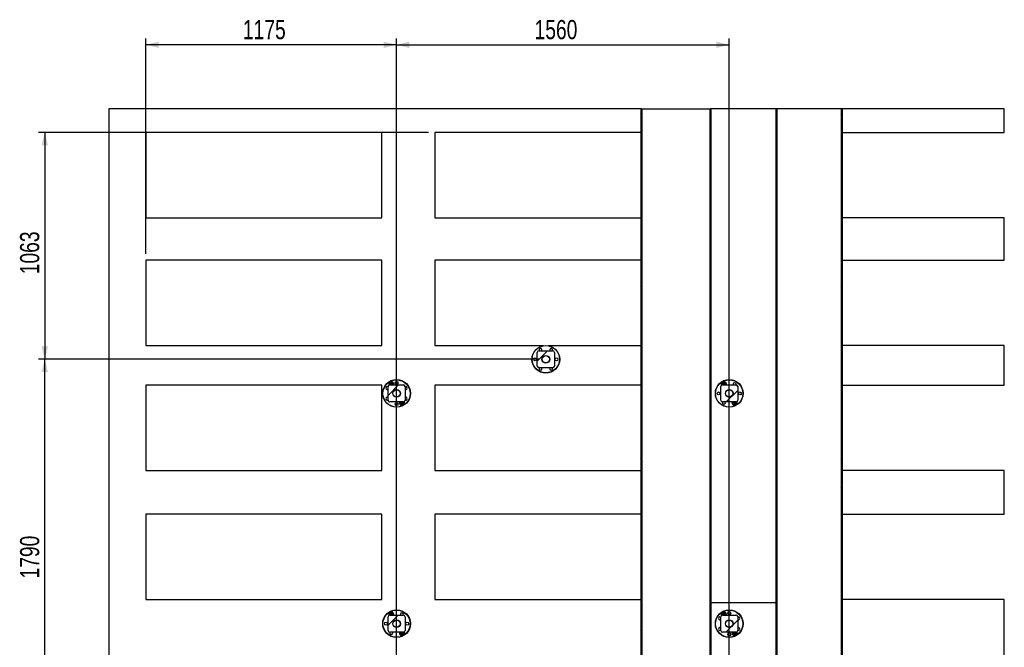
# Model space of a CAD drawing. Header units: millimetres. Extents: x 0 to 841, y 0 to 594.
# Tile 32 of 84: x 407 to 561, y 295 to 393. Entities that reach past the tile are written whole.
import ezdxf

# ---------------------------------------------------------------- set-up
doc = ezdxf.new("R2010")
doc.units = ezdxf.units.MM
doc.layers.add('COTES', color=1, linetype='Continuous')
doc.layers.add('TRAIT-FINS', color=9, linetype='Continuous')
doc.layers.add('TRAIT-FORT', color=4, linetype='Continuous', lineweight=25)
doc.styles.add('SLDTEXTSTYLE0', font='TXT', dxfattribs={"width": 0.75})
doc.dimstyles.new('SLDDIMSTYLE0', dxfattribs={"dimtxt": 3, "dimasz": 2, "dimexe": 0, "dimexo": 0.0625, "dimgap": 0.75, "dimtad": 1, "dimdec": 0, "dimlfac": 30, "dimrnd": 1e-09, "dimzin": 12, "dimdsep": 46, "dimtxsty": 'SLDTEXTSTYLE0', "dimsah": 1, "dimcen": 0.09, "dimadec": 0, "dimazin": 3, "dimtfac": 1, "dimtdec": 0, "dimtofl": 0, "dimtmove": 0, "dimatfit": 3, "dimfxl": 0, "dimfrac": 2, "dimtolj": 1, "dimtzin": 12, "dimarcsym": 0})

# ---------------------------------------------------------------- blocks, each defined once
blk = doc.blocks.new('_D_42')
at = {"layer": 'COTES', "color": 1}
for p, q in [((465.94, 264.05), (465.94, 390.22)), ((517.94, 264.05), (517.94, 390.22)), ((465.94, 389.22), (517.94, 389.22))]:
    blk.add_line(p, q, dxfattribs=at)
for points in [[(465.94, 389.22), (467.94, 388.72), (467.94, 389.72)], [(517.94, 389.22), (515.94, 389.72), (515.94, 388.72)]]:
    blk.add_solid(points, dxfattribs=at)
at = {"layer": 'COTES', "color": 1, "insert": (487.51, 393.09), "char_height": 3, "attachment_point": 1, "style": 'SLDTEXTSTYLE0'}
blk.add_mtext('1560', dxfattribs=at)
blk = doc.blocks.new('_D_46')
at = {"layer": 'COTES', "color": 1}
for p, q in [((426.76, 356.52), (426.76, 390.22)), ((465.94, 335.72), (465.94, 390.22)), ((465.94, 389.22), (426.76, 389.22))]:
    blk.add_line(p, q, dxfattribs=at)
for points in [[(426.76, 389.22), (428.76, 388.72), (428.76, 389.72)], [(465.94, 389.22), (463.94, 389.72), (463.94, 388.72)]]:
    blk.add_solid(points, dxfattribs=at)
at = {"layer": 'COTES', "color": 1, "insert": (441.92, 393.09), "char_height": 3, "attachment_point": 1, "style": 'SLDTEXTSTYLE0'}
blk.add_mtext('1175', dxfattribs=at)
blk = doc.blocks.new('_D_54')
at = {"layer": 'COTES', "color": 1}
for p, q in [((470.93, 375.49), (409.94, 375.49)), ((410.94, 375.49), (410.94, 340.05)), ((488.27, 340.05), (409.94, 340.05))]:
    blk.add_line(p, q, dxfattribs=at)
for points in [[(410.94, 375.49), (410.44, 373.49), (411.44, 373.49)], [(410.94, 340.05), (411.44, 342.05), (410.44, 342.05)]]:
    blk.add_solid(points, dxfattribs=at)
at = {"layer": 'COTES', "color": 1, "insert": (407.08, 353.34), "char_height": 3, "attachment_point": 1, "rotation": 90, "style": 'SLDTEXTSTYLE0'}
blk.add_mtext('1063', dxfattribs=at)
blk = doc.blocks.new('_D_55')
at = {"layer": 'COTES', "color": 1}
for p, q in [((488.27, 340.05), (409.94, 340.05)), ((410.94, 280.38), (410.94, 340.05)), ((488.27, 280.38), (409.94, 280.38))]:
    blk.add_line(p, q, dxfattribs=at)
for points in [[(410.94, 340.05), (410.44, 338.05), (411.44, 338.05)], [(410.94, 280.38), (411.44, 282.38), (410.44, 282.38)]]:
    blk.add_solid(points, dxfattribs=at)
at = {"layer": 'COTES', "color": 1, "insert": (407.08, 305.78), "char_height": 3, "attachment_point": 1, "rotation": 90, "style": 'SLDTEXTSTYLE0'}
blk.add_mtext('1790', dxfattribs=at)

msp = doc.modelspace()

# ---------------------------------------------------------------- hatches: boundary and pattern name
at = {"layer": 'TRAIT-FINS'}
h = msp.add_hatch(dxfattribs=at)
h.set_pattern_fill('ANSI31', color=9, style=0)
h.paths.add_polyline_path([(504.111, 379.221), (504.111, 79.221), (504.278, 79.221), (504.278, 379.221)], flags=0)
h = msp.add_hatch(dxfattribs=at)
h.set_pattern_fill('ANSI31', color=9, style=0)
h.paths.add_polyline_path([(514.945, 379.221), (514.945, 79.221), (515.111, 79.221), (515.111, 379.221)], flags=0)
h = msp.add_hatch(dxfattribs=at)
h.set_pattern_fill('ANSI31', color=9, style=0)
h.paths.add_polyline_path([(525.278, 379.221), (525.278, 79.221), (525.445, 79.221), (525.445, 379.221)], flags=0)
h = msp.add_hatch(dxfattribs=at)
h.set_pattern_fill('ANSI31', color=9, style=0)
h.paths.add_polyline_path([(535.445, 379.221), (535.445, 79.221), (535.611, 79.221), (535.611, 379.221)], flags=0)
h = msp.add_hatch(dxfattribs=at)
h.set_pattern_fill('ANSI31', color=9, angle=3e-322, style=0)
edge = h.paths.add_edge_path(flags=0)
edge.add_arc((488.207, 338.983), 0.267, 180, 270)
edge.add_line((488.207, 338.717), (490.341, 338.717))
edge.add_arc((490.341, 338.983), 0.267, 270, 360)
edge.add_line((490.607, 338.983), (490.607, 341.117))
edge.add_arc((490.341, 341.117), 0.267, 0, 90)
edge.add_line((490.341, 341.383), (488.207, 341.383))
edge.add_arc((488.207, 341.117), 0.267, 90, 180)
edge.add_line((487.941, 341.117), (487.941, 338.983))
edge = h.paths.add_edge_path(flags=0)
edge.add_arc((489.274, 340.05), 0.567, 0, 360)
h = msp.add_hatch(dxfattribs=at)
h.set_pattern_fill('ANSI32', color=9, style=0)
edge = h.paths.add_edge_path(flags=0)
edge.add_arc((489.274, 340.05), 0.6, 0, 360)
h = msp.add_hatch(dxfattribs=at)
h.set_pattern_fill('ANSI31', color=9, angle=3e-322, style=0)
edge = h.paths.add_edge_path(flags=0)
edge.add_arc((467.007, 333.65), 0.267, 270, 360)
edge.add_line((467.274, 333.65), (467.274, 335.783))
edge.add_arc((467.007, 335.783), 0.267, 0, 90)
edge.add_line((467.007, 336.05), (464.874, 336.05))
edge.add_arc((464.874, 335.783), 0.267, 90, 180)
edge.add_line((464.607, 335.783), (464.607, 333.65))
edge.add_arc((464.874, 333.65), 0.267, 180, 270)
edge.add_line((464.874, 333.383), (467.007, 333.383))
edge = h.paths.add_edge_path(flags=0)
edge.add_arc((465.941, 334.717), 0.567, 0, 360)
h = msp.add_hatch(dxfattribs=at)
h.set_pattern_fill('ANSI31', color=9, angle=3e-322, style=0)
edge = h.paths.add_edge_path(flags=0)
edge.add_arc((516.874, 333.65), 0.267, 180, 270)
edge.add_line((516.874, 333.383), (519.007, 333.383))
edge.add_arc((519.007, 333.65), 0.267, 270, 360)
edge.add_line((519.274, 333.65), (519.274, 335.783))
edge.add_arc((519.007, 335.783), 0.267, 0, 90)
edge.add_line((519.007, 336.05), (516.874, 336.05))
edge.add_arc((516.874, 335.783), 0.267, 90, 180)
edge.add_line((516.607, 335.783), (516.607, 333.65))
edge = h.paths.add_edge_path(flags=0)
edge.add_arc((517.941, 334.717), 0.567, 0, 360)
h = msp.add_hatch(dxfattribs=at)
h.set_pattern_fill('ANSI32', color=9, style=0)
edge = h.paths.add_edge_path(flags=0)
edge.add_arc((465.941, 334.717), 0.6, 0, 360)
h = msp.add_hatch(dxfattribs=at)
h.set_pattern_fill('ANSI32', color=9, style=0)
edge = h.paths.add_edge_path(flags=0)
edge.add_arc((517.941, 334.717), 0.6, 0, 360)
h = msp.add_hatch(dxfattribs=at)
h.set_pattern_fill('ANSI31', color=9, angle=3e-322, style=0)
edge = h.paths.add_edge_path(flags=0)
edge.add_arc((467.007, 299.783), 0.267, 0, 90)
edge.add_line((467.007, 300.05), (464.874, 300.05))
edge.add_arc((464.874, 299.783), 0.267, 90, 180)
edge.add_line((464.607, 299.783), (464.607, 297.65))
edge.add_arc((464.874, 297.65), 0.267, 180, 270)
edge.add_line((464.874, 297.383), (467.007, 297.383))
edge.add_arc((467.007, 297.65), 0.267, 270, 360)
edge.add_line((467.274, 297.65), (467.274, 299.783))
edge = h.paths.add_edge_path(flags=0)
edge.add_arc((465.941, 298.717), 0.567, 0, 360)
h = msp.add_hatch(dxfattribs=at)
h.set_pattern_fill('ANSI32', color=9, style=0)
edge = h.paths.add_edge_path(flags=0)
edge.add_arc((465.941, 298.717), 0.6, 0, 360)
h = msp.add_hatch(dxfattribs=at)
h.set_pattern_fill('ANSI31', color=9, angle=3e-322, style=0)
edge = h.paths.add_edge_path(flags=0)
edge.add_arc((516.874, 299.783), 0.267, 90, 180)
edge.add_line((516.607, 299.783), (516.607, 297.65))
edge.add_arc((516.874, 297.65), 0.267, 180, 270)
edge.add_line((516.874, 297.383), (519.007, 297.383))
edge.add_arc((519.007, 297.65), 0.267, 270, 360)
edge.add_line((519.274, 297.65), (519.274, 299.783))
edge.add_arc((519.007, 299.783), 0.267, 0, 90)
edge.add_line((519.007, 300.05), (516.874, 300.05))
edge = h.paths.add_edge_path(flags=0)
edge.add_arc((517.941, 298.717), 0.567, 0, 360)
h = msp.add_hatch(dxfattribs=at)
h.set_pattern_fill('ANSI32', color=9, style=0)
edge = h.paths.add_edge_path(flags=0)
edge.add_arc((517.941, 298.717), 0.6, 0, 360)

# ---------------------------------------------------------------- linework, layer by layer
at = {"layer": 'TRAIT-FORT', "color": 4, "linetype": 'Continuous', "lineweight": 25}
for p, q in [((504.111, 379.221), (420.945, 379.221)), ((420.945, 379.221), (420.945, 79.221)), ((504.111, 379.221), (504.111, 79.221)), ((504.278, 379.221), (504.111, 379.221)), ((504.278, 379.221), (504.278, 79.221)), ((504.278, 379.221), (514.945, 379.221)), ((514.945, 79.221), (514.945, 379.221)), ((515.111, 379.221), (514.945, 379.221)), ((515.111, 79.221), (515.111, 379.221)), ((525.278, 379.221), (515.111, 379.221)), ((525.444, 379.221), (525.278, 379.221)), ((525.278, 79.221), (525.278, 379.221)), ((525.444, 79.221), (525.444, 379.221)), ((535.445, 379.221), (525.444, 379.221)), ((535.611, 379.221), (535.445, 379.221)), ((535.445, 379.221), (535.445, 79.221)), ((535.611, 379.221), (535.611, 79.221)), ((560.945, 379.221), (535.611, 379.221)), ((560.945, 375.488), (560.945, 379.221)), ((463.628, 375.488), (426.761, 375.488)), ((426.761, 375.488), (426.761, 362.154)), ((463.628, 362.154), (463.628, 375.488)), ((504.111, 375.488), (471.928, 375.488)), ((471.928, 375.488), (471.928, 362.154)), ((535.611, 375.488), (560.945, 375.488)), ((426.761, 362.154), (463.628, 362.154)), ((471.928, 362.154), (504.111, 362.154)), ((560.945, 362.154), (535.611, 362.154)), ((560.945, 355.521), (560.945, 362.154)), ((426.761, 355.521), (426.761, 342.188)), ((463.628, 355.521), (426.761, 355.521)), ((463.628, 342.188), (463.628, 355.521)), ((471.928, 355.521), (471.928, 342.188)), ((504.111, 355.521), (471.928, 355.521)), ((535.611, 355.521), (560.945, 355.521)), ((426.761, 342.188), (463.628, 342.188)), ((471.928, 342.188), (488.921, 342.188)), ((489.627, 342.188), (504.111, 342.188)), ((560.945, 342.188), (535.611, 342.188)), ((560.945, 335.988), (560.945, 342.188)), ((487.941, 338.983), (487.941, 341.117)), ((488.207, 341.383), (490.341, 341.383)), ((490.607, 341.117), (490.607, 338.983)), ((490.341, 338.717), (488.207, 338.717)), ((426.761, 335.988), (426.761, 322.654)), ((463.628, 335.988), (426.761, 335.988)), ((463.628, 322.654), (463.628, 335.988)), ((464.607, 333.65), (464.607, 335.783)), ((464.83, 336.046), (464.818, 336.08)), ((464.829, 336.042), (464.818, 336.08)), ((464.874, 336.05), (467.007, 336.05)), ((465.442, 336.072), (465.42, 336.05)), ((467.274, 335.783), (467.274, 333.65)), ((504.111, 335.988), (471.928, 335.988)), ((471.928, 335.988), (471.928, 322.654)), ((516.607, 333.65), (516.607, 335.783)), ((516.83, 336.046), (516.818, 336.08)), ((516.829, 336.042), (516.818, 336.08)), ((516.874, 336.05), (519.007, 336.05)), ((517.442, 336.072), (517.42, 336.05)), ((519.274, 335.783), (519.274, 333.65)), ((535.611, 335.988), (560.945, 335.988)), ((467.007, 333.383), (464.874, 333.383)), ((466.439, 333.361), (466.461, 333.383)), ((467.052, 333.392), (467.063, 333.353)), ((467.052, 333.385), (467.063, 333.353)), ((519.007, 333.383), (516.874, 333.383)), ((518.439, 333.361), (518.461, 333.383)), ((519.052, 333.392), (519.063, 333.353)), ((519.053, 333.383), (519.063, 333.353)), ((426.761, 322.654), (463.628, 322.654)), ((471.928, 322.654), (504.111, 322.654)), ((560.945, 322.654), (535.611, 322.654)), ((560.945, 315.821), (560.945, 322.654)), ((463.628, 315.821), (426.761, 315.821)), ((426.761, 315.821), (426.761, 302.488)), ((463.628, 302.488), (463.628, 315.821)), ((504.111, 315.821), (471.928, 315.821)), ((471.928, 315.821), (471.928, 302.488)), ((535.611, 315.821), (560.945, 315.821)), ((426.761, 302.488), (463.628, 302.488)), ((471.928, 302.488), (504.111, 302.488)), ((515.111, 302.04), (525.278, 302.04)), ((560.945, 302.488), (535.611, 302.488)), ((560.945, 275.821), (560.945, 302.488)), ((464.607, 297.65), (464.607, 299.783)), ((464.828, 300.051), (464.818, 300.08)), ((464.829, 300.041), (464.818, 300.08)), ((464.874, 300.05), (467.007, 300.05)), ((465.442, 300.072), (465.42, 300.05)), ((467.274, 299.783), (467.274, 297.65)), ((516.607, 297.65), (516.607, 299.783)), ((516.828, 300.05), (516.818, 300.08)), ((516.829, 300.041), (516.818, 300.08)), ((516.874, 300.05), (519.007, 300.05)), ((517.442, 300.072), (517.42, 300.05)), ((519.274, 299.783), (519.274, 297.65)), ((467.007, 297.383), (464.874, 297.383)), ((466.439, 297.361), (466.461, 297.383)), ((467.052, 297.392), (467.063, 297.353)), ((467.053, 297.382), (467.063, 297.353)), ((519.007, 297.383), (516.874, 297.383)), ((518.439, 297.361), (518.461, 297.383)), ((519.052, 297.392), (519.063, 297.353)), ((519.054, 297.382), (519.063, 297.353))]:
    msp.add_line(p, q, dxfattribs=at)
for centre, radius in [((489.274, 340.05), 2.167), ((489.274, 340.05), 2.133), ((487.607, 340.05), 0.233), ((489.274, 340.05), 0.6), ((489.274, 340.05), 0.567), ((490.941, 340.05), 0.233), ((465.941, 334.717), 2.167), ((465.941, 334.717), 2.133), ((465.941, 336.383), 0.233), ((517.941, 334.717), 2.167), ((517.941, 334.717), 2.133), ((465.941, 334.717), 0.6), ((465.941, 334.717), 0.567), ((516.274, 334.717), 0.233), ((517.941, 334.717), 0.6), ((517.941, 334.717), 0.567), ((519.607, 334.717), 0.233), ((465.941, 333.05), 0.233), ((465.941, 298.717), 2.167), ((465.941, 298.717), 2.133), ((517.941, 298.717), 2.167), ((517.941, 298.717), 2.133), ((517.941, 300.383), 0.233), ((464.274, 298.717), 0.233), ((465.941, 298.717), 0.6), ((465.941, 298.717), 0.567), ((467.607, 298.717), 0.233), ((517.941, 298.717), 0.6), ((517.941, 298.717), 0.567), ((517.941, 297.05), 0.233)]:
    msp.add_circle(centre, radius, dxfattribs=at)
for centre, radius, start, end in [((488.441, 341.493), 0.233, 331.86114, 208.13886), ((490.107, 341.493), 0.233, 331.86114, 208.13886), ((488.207, 341.117), 0.267, 90, 180), ((490.341, 341.117), 0.267, 0, 90), ((488.207, 338.983), 0.267, 180, 270), ((488.441, 338.606), 0.233, 151.86114, 28.13886), ((490.107, 338.606), 0.233, 151.86114, 28.13886), ((490.341, 338.983), 0.267, 270, 0), ((464.497, 335.55), 0.233, 61.86114, 298.13886), ((464.874, 335.783), 0.267, 90, 180), ((465.107, 336.16), 0.4, 344.03168, 201.39994), ((465.107, 336.16), 0.3, 135.35608, 195.35608), ((465.107, 336.16), 0.3, 75.35608, 135.35608), ((465.107, 336.16), 0.2, 75.35608, 213.38154), ((465.107, 336.16), 0.15, 75.35608, 227.19037), ((465.107, 336.16), 0.133, 75.35608, 235.6207), ((465.107, 336.16), 0.133, 304.3793, 75.35608), ((465.107, 336.16), 0.15, 312.80963, 75.35608), ((465.107, 336.16), 0.2, 326.61846, 75.35608), ((465.107, 336.16), 0.3, 15.35608, 75.35608), ((465.107, 336.16), 0.3, 338.48112, 15.35608), ((467.007, 335.783), 0.267, 0, 90), ((467.384, 335.55), 0.233, 241.86114, 118.13886), ((516.874, 335.783), 0.267, 90, 180), ((517.107, 336.16), 0.4, 344.03168, 201.74767), ((517.107, 336.16), 0.3, 135.35608, 195.35608), ((517.107, 336.16), 0.3, 75.35608, 135.35608), ((517.107, 336.16), 0.2, 75.35608, 213.38154), ((517.107, 336.16), 0.15, 75.35608, 227.19036), ((517.107, 336.16), 0.133, 75.35608, 235.6207), ((517.107, 336.16), 0.133, 304.3793, 75.35608), ((517.107, 336.16), 0.15, 312.80964, 75.35608), ((517.107, 336.16), 0.2, 326.61846, 75.35608), ((517.107, 336.16), 0.3, 15.35608, 75.35608), ((517.107, 336.16), 0.3, 338.48112, 15.35608), ((518.774, 336.16), 0.233, 331.86114, 208.13886), ((519.007, 335.783), 0.267, 0, 90), ((464.497, 333.883), 0.233, 61.86114, 298.13886), ((467.384, 333.883), 0.233, 241.86114, 118.13886), ((464.874, 333.65), 0.267, 180, 270), ((466.774, 333.273), 0.4, 164.03168, 22.76017), ((466.774, 333.273), 0.3, 158.48112, 195.35608), ((466.774, 333.273), 0.3, 195.35608, 255.35608), ((466.774, 333.273), 0.2, 146.61846, 255.35608), ((466.774, 333.273), 0.15, 132.80963, 255.35608), ((466.774, 333.273), 0.133, 124.3793, 255.35608), ((466.774, 333.273), 0.3, 255.35608, 315.35608), ((466.774, 333.273), 0.2, 255.35608, 33.38154), ((466.774, 333.273), 0.15, 255.35608, 47.19037), ((466.774, 333.273), 0.133, 255.35608, 55.6207), ((466.774, 333.273), 0.3, 315.35608, 15.35608), ((467.007, 333.65), 0.267, 270, 0), ((516.874, 333.65), 0.267, 180, 270), ((517.107, 333.273), 0.233, 151.86114, 28.13886), ((518.774, 333.273), 0.4, 164.03168, 22.2184), ((518.774, 333.273), 0.3, 158.48112, 195.35608), ((518.774, 333.273), 0.3, 195.35608, 255.35608), ((518.774, 333.273), 0.2, 146.61846, 255.35608), ((518.774, 333.273), 0.15, 132.80963, 255.35608), ((518.774, 333.273), 0.133, 124.3793, 255.35608), ((518.774, 333.273), 0.3, 255.35608, 315.35608), ((518.774, 333.273), 0.2, 255.35608, 33.38154), ((518.774, 333.273), 0.15, 255.35608, 47.19037), ((518.774, 333.273), 0.133, 255.35608, 55.6207), ((518.774, 333.273), 0.3, 315.35608, 15.35608), ((519.007, 333.65), 0.267, 270, 0), ((465.107, 300.16), 0.4, 344.03168, 201.28432), ((465.107, 300.16), 0.3, 135.35608, 195.35608), ((465.107, 300.16), 0.3, 75.35608, 135.35608), ((465.107, 300.16), 0.2, 75.35608, 213.38154), ((465.107, 300.16), 0.15, 75.35608, 227.19036), ((465.107, 300.16), 0.133, 75.35608, 235.6207), ((465.107, 300.16), 0.133, 304.3793, 75.35608), ((465.107, 300.16), 0.15, 312.80964, 75.35608), ((465.107, 300.16), 0.2, 326.61846, 75.35608), ((465.107, 300.16), 0.3, 15.35608, 75.35608), ((465.107, 300.16), 0.3, 338.48112, 15.35608), ((466.774, 300.16), 0.233, 331.86114, 208.13886), ((517.107, 300.16), 0.4, 344.03168, 201.10685), ((517.107, 300.16), 0.3, 135.35608, 195.35608), ((517.107, 300.16), 0.3, 75.35608, 135.35608), ((517.107, 300.16), 0.2, 75.35608, 213.38154), ((517.107, 300.16), 0.15, 75.35608, 227.19037), ((517.107, 300.16), 0.133, 75.35608, 235.6207), ((517.107, 300.16), 0.133, 304.3793, 75.35608), ((517.107, 300.16), 0.15, 312.80963, 75.35608), ((517.107, 300.16), 0.2, 326.61846, 75.35608), ((517.107, 300.16), 0.3, 15.35608, 75.35608), ((517.107, 300.16), 0.3, 338.48112, 15.35608), ((464.874, 299.783), 0.267, 90, 180), ((467.007, 299.783), 0.267, 0, 90), ((516.497, 299.55), 0.233, 61.86114, 298.13886), ((516.874, 299.783), 0.267, 90, 180), ((519.007, 299.783), 0.267, 0, 90), ((519.384, 299.55), 0.233, 241.86114, 118.13886), ((464.874, 297.65), 0.267, 180, 270), ((465.107, 297.273), 0.233, 151.86114, 28.13886), ((466.774, 297.273), 0.4, 164.03168, 21.95315), ((466.774, 297.273), 0.3, 158.48112, 195.35608), ((466.774, 297.273), 0.3, 195.35608, 255.35608), ((466.774, 297.273), 0.2, 146.61846, 255.35608), ((466.774, 297.273), 0.15, 132.80963, 255.35608), ((466.774, 297.273), 0.133, 124.3793, 255.35608), ((466.774, 297.273), 0.2, 255.35608, 33.38154), ((466.774, 297.273), 0.15, 255.35608, 47.19037), ((466.774, 297.273), 0.133, 255.35608, 55.6207), ((466.774, 297.273), 0.3, 315.35608, 15.35608), ((467.007, 297.65), 0.267, 270, 0), ((516.497, 297.883), 0.233, 61.86114, 298.13886), ((516.874, 297.65), 0.267, 180, 270), ((518.774, 297.273), 0.4, 164.03168, 20.9756), ((518.774, 297.273), 0.3, 158.48112, 195.35608), ((518.774, 297.273), 0.3, 195.35608, 255.35608), ((518.774, 297.273), 0.2, 146.61846, 255.35608), ((518.774, 297.273), 0.15, 132.80963, 255.35608), ((518.774, 297.273), 0.133, 124.3793, 255.35608), ((518.774, 297.273), 0.2, 255.35608, 33.38154), ((518.774, 297.273), 0.15, 255.35608, 47.19037), ((518.774, 297.273), 0.133, 255.35608, 55.6207), ((518.774, 297.273), 0.3, 315.35608, 15.35608), ((519.007, 297.65), 0.267, 270, 0), ((519.384, 297.883), 0.233, 241.86114, 118.13886), ((466.774, 297.273), 0.3, 255.35608, 315.35608), ((518.774, 297.273), 0.3, 255.35608, 315.35608)]:
    msp.add_arc(centre, radius, start, end, dxfattribs=at)
for points, knots in [([(464.772, 336.248), (464.792, 336.267), (464.831, 336.307), (464.873, 336.349), (464.894, 336.371)], [0, 0, 0, 0, 0.4936452, 1, 1, 1, 1]), ([(464.818, 336.08), (464.811, 336.104), (464.798, 336.152), (464.783, 336.207), (464.774, 336.239), (464.772, 336.248)], [0, 0, 0, 0, 0.4137859, 0.8382149, 1, 1, 1, 1]), ([(464.894, 336.371), (464.911, 336.388), (464.946, 336.423), (464.986, 336.464), (465.009, 336.488), (465.016, 336.494)], [0, 0, 0, 0, 0.4142149, 0.8380637, 1, 1, 1, 1]), ([(465.016, 336.494), (465.042, 336.487), (465.097, 336.473), (465.154, 336.458), (465.183, 336.45)], [0, 0, 0, 0, 0.4929711, 1, 1, 1, 1]), ([(465.183, 336.45), (465.207, 336.444), (465.255, 336.431), (465.31, 336.417), (465.342, 336.409), (465.351, 336.406)], [0, 0, 0, 0, 0.4141664, 0.8382827, 1, 1, 1, 1]), ([(465.351, 336.406), (465.358, 336.38), (465.373, 336.325), (465.389, 336.268), (465.397, 336.239)], [0, 0, 0, 0, 0.4939042, 1, 1, 1, 1]), ([(465.397, 336.239), (465.403, 336.216), (465.416, 336.168), (465.431, 336.113), (465.44, 336.081), (465.442, 336.072)], [0, 0, 0, 0, 0.4137859, 0.8382149, 1, 1, 1, 1]), ([(516.772, 336.248), (516.792, 336.267), (516.831, 336.307), (516.873, 336.349), (516.894, 336.371)], [0, 0, 0, 0, 0.4935211, 1, 1, 1, 1]), ([(516.818, 336.08), (516.812, 336.104), (516.798, 336.152), (516.783, 336.207), (516.774, 336.239), (516.772, 336.248)], [0, 0, 0, 0, 0.4137486, 0.8381392, 1, 1, 1, 1]), ([(516.894, 336.371), (516.911, 336.388), (516.946, 336.423), (516.986, 336.464), (517.009, 336.488), (517.016, 336.494)], [0, 0, 0, 0, 0.4143164, 0.838024, 1, 1, 1, 1]), ([(517.016, 336.494), (517.042, 336.487), (517.097, 336.473), (517.154, 336.458), (517.183, 336.45)], [0, 0, 0, 0, 0.4931405, 1, 1, 1, 1]), ([(517.183, 336.45), (517.207, 336.444), (517.255, 336.431), (517.31, 336.417), (517.342, 336.409), (517.351, 336.406)], [0, 0, 0, 0, 0.4134852, 0.8379496, 1, 1, 1, 1]), ([(517.351, 336.406), (517.358, 336.38), (517.373, 336.325), (517.389, 336.268), (517.396, 336.239)], [0, 0, 0, 0, 0.4939976, 1, 1, 1, 1]), ([(517.396, 336.239), (517.403, 336.216), (517.416, 336.168), (517.431, 336.113), (517.44, 336.081), (517.442, 336.072)], [0, 0, 0, 0, 0.4139342, 0.8383206, 1, 1, 1, 1]), ([(466.485, 333.194), (466.478, 333.217), (466.465, 333.265), (466.45, 333.321), (466.441, 333.352), (466.439, 333.361)], [0, 0, 0, 0, 0.4137486, 0.8381392, 1, 1, 1, 1]), ([(466.53, 333.027), (466.523, 333.053), (466.508, 333.108), (466.493, 333.165), (466.485, 333.194)], [0, 0, 0, 0, 0.4938581, 1, 1, 1, 1]), ([(466.698, 332.983), (466.674, 332.989), (466.627, 333.002), (466.571, 333.016), (466.539, 333.024), (466.53, 333.027)], [0, 0, 0, 0, 0.4138275, 0.8379509, 1, 1, 1, 1]), ([(466.866, 332.939), (466.839, 332.946), (466.784, 332.96), (466.727, 332.975), (466.698, 332.983)], [0, 0, 0, 0, 0.4931405, 1, 1, 1, 1]), ([(466.987, 333.062), (466.97, 333.045), (466.935, 333.01), (466.895, 332.969), (466.872, 332.946), (466.866, 332.939)], [0, 0, 0, 0, 0.4137172, 0.8380992, 1, 1, 1, 1]), ([(467.109, 333.186), (467.09, 333.166), (467.05, 333.126), (467.008, 333.084), (466.987, 333.062)], [0, 0, 0, 0, 0.4932667, 1, 1, 1, 1]), ([(467.063, 333.353), (467.07, 333.329), (467.083, 333.281), (467.098, 333.226), (467.107, 333.194), (467.109, 333.186)], [0, 0, 0, 0, 0.4137486, 0.8381392, 1, 1, 1, 1]), ([(518.485, 333.194), (518.478, 333.217), (518.465, 333.265), (518.45, 333.321), (518.441, 333.352), (518.439, 333.361)], [0, 0, 0, 0, 0.41374643, 0.83831986, 1, 1, 1, 1]), ([(518.53, 333.027), (518.523, 333.053), (518.508, 333.108), (518.493, 333.165), (518.485, 333.194)], [0, 0, 0, 0, 0.4939976, 1, 1, 1, 1]), ([(518.698, 332.983), (518.674, 332.989), (518.627, 333.002), (518.571, 333.016), (518.539, 333.024), (518.53, 333.027)], [0, 0, 0, 0, 0.4134852, 0.8379496, 1, 1, 1, 1]), ([(518.866, 332.939), (518.839, 332.946), (518.784, 332.96), (518.727, 332.975), (518.698, 332.983)], [0, 0, 0, 0, 0.4931405, 1, 1, 1, 1]), ([(518.987, 333.062), (518.97, 333.045), (518.935, 333.01), (518.895, 332.969), (518.872, 332.946), (518.866, 332.939)], [0, 0, 0, 0, 0.4134682, 0.8380982, 1, 1, 1, 1]), ([(519.109, 333.186), (519.09, 333.166), (519.05, 333.126), (519.008, 333.084), (518.987, 333.062)], [0, 0, 0, 0, 0.4931438, 1, 1, 1, 1]), ([(519.063, 333.353), (519.07, 333.329), (519.083, 333.281), (519.098, 333.226), (519.107, 333.194), (519.109, 333.186)], [0, 0, 0, 0, 0.413823, 0.8382899, 1, 1, 1, 1]), ([(464.772, 300.247), (464.792, 300.267), (464.831, 300.307), (464.873, 300.349), (464.894, 300.371)], [0, 0, 0, 0, 0.4931438, 1, 1, 1, 1]), ([(464.818, 300.08), (464.811, 300.104), (464.798, 300.152), (464.783, 300.207), (464.774, 300.239), (464.772, 300.247)], [0, 0, 0, 0, 0.4137859, 0.8382149, 1, 1, 1, 1]), ([(464.894, 300.371), (464.911, 300.388), (464.946, 300.423), (464.986, 300.464), (465.009, 300.487), (465.016, 300.494)], [0, 0, 0, 0, 0.4136182, 0.8378987, 1, 1, 1, 1]), ([(465.016, 300.494), (465.042, 300.487), (465.097, 300.473), (465.154, 300.458), (465.183, 300.45)], [0, 0, 0, 0, 0.4929711, 1, 1, 1, 1]), ([(465.183, 300.45), (465.207, 300.444), (465.255, 300.431), (465.31, 300.417), (465.342, 300.409), (465.351, 300.406)], [0, 0, 0, 0, 0.4141664, 0.8382827, 1, 1, 1, 1]), ([(465.351, 300.406), (465.358, 300.38), (465.373, 300.325), (465.389, 300.268), (465.397, 300.239)], [0, 0, 0, 0, 0.4939042, 1, 1, 1, 1]), ([(465.397, 300.239), (465.403, 300.216), (465.416, 300.168), (465.431, 300.113), (465.44, 300.081), (465.442, 300.072)], [0, 0, 0, 0, 0.4137859, 0.8382149, 1, 1, 1, 1]), ([(516.772, 300.247), (516.792, 300.267), (516.831, 300.307), (516.873, 300.349), (516.894, 300.371)], [0, 0, 0, 0, 0.49302014, 1, 1, 1, 1]), ([(516.818, 300.08), (516.812, 300.104), (516.798, 300.152), (516.783, 300.207), (516.774, 300.239), (516.772, 300.247)], [0, 0, 0, 0, 0.4137486, 0.8381392, 1, 1, 1, 1]), ([(516.894, 300.371), (516.911, 300.388), (516.946, 300.423), (516.986, 300.464), (517.009, 300.487), (517.016, 300.494)], [0, 0, 0, 0, 0.4137196, 0.8378589, 1, 1, 1, 1]), ([(517.016, 300.494), (517.042, 300.487), (517.097, 300.473), (517.154, 300.458), (517.183, 300.45)], [0, 0, 0, 0, 0.4931405, 1, 1, 1, 1]), ([(517.183, 300.45), (517.207, 300.444), (517.255, 300.431), (517.31, 300.417), (517.342, 300.409), (517.351, 300.406)], [0, 0, 0, 0, 0.4134852, 0.8379496, 1, 1, 1, 1]), ([(517.351, 300.406), (517.358, 300.38), (517.373, 300.325), (517.389, 300.268), (517.396, 300.239)], [0, 0, 0, 0, 0.4939976, 1, 1, 1, 1]), ([(517.396, 300.239), (517.403, 300.216), (517.416, 300.168), (517.431, 300.113), (517.44, 300.081), (517.442, 300.072)], [0, 0, 0, 0, 0.4139342, 0.8383206, 1, 1, 1, 1]), ([(466.485, 297.194), (466.478, 297.217), (466.465, 297.265), (466.45, 297.321), (466.441, 297.352), (466.439, 297.361)], [0, 0, 0, 0, 0.4137486, 0.8381392, 1, 1, 1, 1]), ([(466.53, 297.027), (466.523, 297.053), (466.508, 297.108), (466.493, 297.165), (466.485, 297.194)], [0, 0, 0, 0, 0.4938581, 1, 1, 1, 1]), ([(467.109, 297.186), (467.09, 297.166), (467.05, 297.126), (467.008, 297.084), (466.987, 297.062)], [0, 0, 0, 0, 0.4937682, 1, 1, 1, 1]), ([(467.063, 297.353), (467.07, 297.329), (467.083, 297.281), (467.098, 297.226), (467.107, 297.194), (467.109, 297.186)], [0, 0, 0, 0, 0.4137486, 0.8381392, 1, 1, 1, 1]), ([(518.485, 297.194), (518.478, 297.217), (518.465, 297.265), (518.45, 297.32), (518.441, 297.352), (518.439, 297.361)], [0, 0, 0, 0, 0.41374643, 0.83831986, 1, 1, 1, 1]), ([(518.53, 297.027), (518.523, 297.053), (518.508, 297.108), (518.493, 297.165), (518.485, 297.194)], [0, 0, 0, 0, 0.4939976, 1, 1, 1, 1]), ([(519.109, 297.186), (519.09, 297.166), (519.05, 297.126), (519.008, 297.084), (518.987, 297.062)], [0, 0, 0, 0, 0.4936452, 1, 1, 1, 1]), ([(519.063, 297.353), (519.07, 297.329), (519.083, 297.281), (519.098, 297.226), (519.107, 297.194), (519.109, 297.186)], [0, 0, 0, 0, 0.413823, 0.8382899, 1, 1, 1, 1]), ([(466.698, 296.983), (466.674, 296.989), (466.627, 297.002), (466.571, 297.016), (466.539, 297.024), (466.53, 297.027)], [0, 0, 0, 0, 0.4138275, 0.8379509, 1, 1, 1, 1]), ([(466.866, 296.939), (466.839, 296.946), (466.784, 296.961), (466.727, 296.975), (466.698, 296.983)], [0, 0, 0, 0, 0.4934952, 1, 1, 1, 1]), ([(466.987, 297.062), (466.97, 297.045), (466.935, 297.01), (466.895, 296.969), (466.872, 296.946), (466.866, 296.939)], [0, 0, 0, 0, 0.4143139, 0.838264, 1, 1, 1, 1]), ([(518.698, 296.983), (518.674, 296.989), (518.627, 297.002), (518.571, 297.016), (518.539, 297.024), (518.53, 297.027)], [0, 0, 0, 0, 0.4134852, 0.8379496, 1, 1, 1, 1]), ([(518.866, 296.939), (518.839, 296.946), (518.784, 296.961), (518.727, 296.975), (518.698, 296.983)], [0, 0, 0, 0, 0.4934952, 1, 1, 1, 1]), ([(518.987, 297.062), (518.97, 297.045), (518.936, 297.01), (518.895, 296.969), (518.872, 296.946), (518.866, 296.939)], [0, 0, 0, 0, 0.4140656, 0.8382631, 1, 1, 1, 1])]:
    msp.add_open_spline(points, degree=3, knots=knots, dxfattribs=at)

# ---------------------------------------------------------------- dimensions: what is measured, and where the dimension line sits
at = {"layer": 'COTES', "color": 1}
for base, p1, p2, picture, middle in [((426.761, 389.221), (465.941, 334.717), (426.761, 355.521), '_D_46', (446.351, 389.221)), ((517.941, 389.221), (465.941, 263.05), (517.941, 263.05), '_D_42', (491.941, 389.221))]:
    dim = msp.add_linear_dim(base=base, p1=p1, p2=p2, dimstyle='SLDDIMSTYLE0', dxfattribs=at)
    dim.commit()
    dim.dimension.update_dxf_attribs({"geometry": picture, "text_midpoint": middle, "dimtype": 160})
for p1, picture, middle in [((471.928, 375.488), '_D_54', (410.945, 357.769)), ((489.274, 280.383), '_D_55', (410.945, 310.217))]:
    dim = msp.add_linear_dim(base=(410.945, 340.05), p1=p1, p2=(489.274, 340.05), angle=90, dimstyle='SLDDIMSTYLE0', dxfattribs=at)
    dim.commit()
    dim.dimension.update_dxf_attribs({"geometry": picture, "text_midpoint": middle, "dimtype": 160})

doc.saveas('drawing.dxf')
